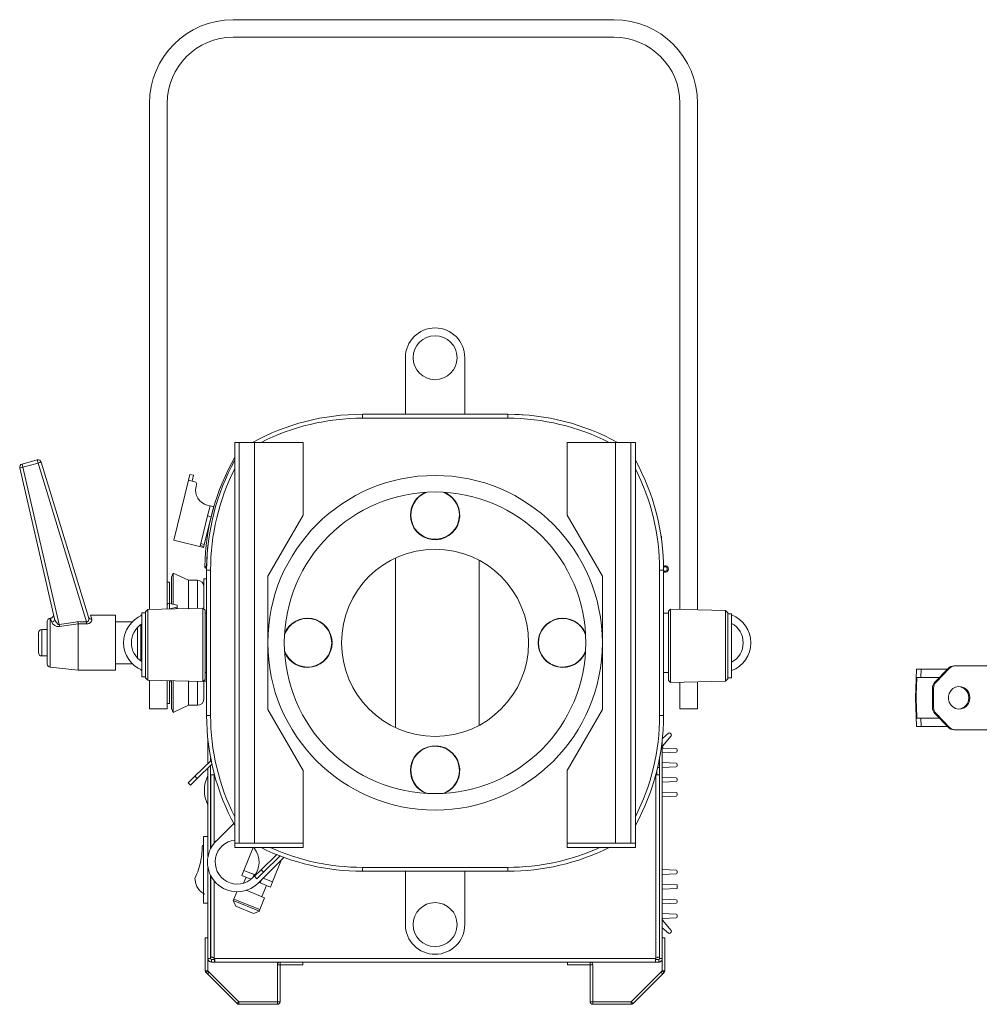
# Model space of a CAD drawing. Header units: millimetres. Extents: x 11 to 1315, y -994 to 462.
# Tile 8 of 10: x 11 to 447, y 15 to 462. Entities that reach past the tile are written whole.
import ezdxf

# ---------------------------------------------------------------- set-up
doc = ezdxf.new("R2010")
doc.units = ezdxf.units.MM

msp = doc.modelspace()

# ---------------------------------------------------------------- linework, layer by layer
at = {"color": 7, "linetype": 'Continuous', "lineweight": 15}
for p, q in [((107.78, 462.44), (280.78, 462.44)), ((107.78, 454.44), (280.78, 454.44)), ((69.78, 194.59), (69.78, 424.44)), ((77.78, 198.32), (77.78, 424.44)), ((310.78, 424.44), (310.78, 194.61)), ((318.78, 424.44), (318.78, 194.4)), ((186.01, 283.24), (186.01, 308.93)), ((213.01, 308.93), (213.01, 283.24)), ((166.51, 281.44), (166.51, 283.24)), ((166.51, 283.24), (232.51, 283.24)), ((224.46, 283.24), (231.25, 283.28)), ((232.51, 283.24), (232.51, 281.44)), ((232.51, 281.44), (166.51, 281.44)), ((108.51, 270.43), (110.52, 270.43)), ((108.51, 88.44), (108.51, 270.43)), ((110.52, 270.43), (110.52, 88.44)), ((117.51, 270.43), (110.52, 270.43)), ((117.51, 88.44), (117.51, 270.43)), ((139.51, 270.43), (117.51, 270.43)), ((139.51, 237.43), (139.51, 270.43)), ((259.51, 237.43), (259.51, 270.43)), ((259.51, 270.43), (281.51, 270.43)), ((288.51, 270.43), (281.51, 270.43)), ((281.51, 270.43), (281.51, 88.44)), ((288.51, 88.44), (288.51, 270.43)), ((288.51, 270.43), (290.51, 270.43)), ((290.51, 270.43), (290.51, 88.44)), ((11.88, 260.63), (18.75, 262.46)), ((11.88, 260.63), (12.26, 259.23)), ((19.12, 261.07), (12.26, 259.23)), ((18.75, 262.46), (19.12, 261.07)), ((41.15, 189), (19.12, 261.07)), ((20.57, 261.45), (42.09, 191.06)), ((26.62, 190.38), (10.81, 258.84)), ((12.26, 259.23), (28.77, 187.71)), ((87.49, 253.29), (88.15, 255.92)), ((89.8, 255.51), (88.15, 255.92)), ((89.8, 255.51), (89.14, 252.88)), ((87.49, 253.29), (80.74, 226.11)), ((89.14, 252.88), (87.49, 253.29)), ((90.4, 252.56), (89.14, 252.88)), ((90.89, 250.38), (91.13, 251.35)), ((97.26, 241.59), (96, 241.9)), ((96.14, 237.08), (97.26, 241.59)), ((97.26, 241.59), (98.91, 241.18)), ((93.01, 224.46), (96.14, 237.08)), ((97.79, 236.67), (96.14, 237.08)), ((98.91, 241.18), (97.79, 236.67)), ((97.79, 236.67), (98.91, 241.18)), ((123.51, 209.72), (139.51, 237.43)), ((275.51, 209.72), (259.51, 237.43)), ((94.66, 224.05), (97.79, 236.67)), ((94.33, 222.74), (80.74, 226.11)), ((92.8, 223.61), (93.01, 224.46)), ((94.45, 223.2), (92.8, 223.61)), ((93.01, 224.46), (94.66, 224.05)), ((94.66, 224.05), (94.45, 223.2)), ((302.36, 227.9), (302.16, 227.89)), ((302.36, 227.9), (302.42, 226.03)), ((94.45, 223.2), (94.33, 222.74)), ((181.5, 140.95), (181.5, 217.94)), ((219.51, 216.94), (219.51, 141.94)), ((80.56, 211.05), (79.71, 209.24)), ((87.46, 207.83), (80.56, 211.05)), ((80.56, 211.05), (80.56, 196.88)), ((94.9, 214.1), (95.7, 214.09)), ((95.73, 214.09), (95.7, 214.09)), ((95.7, 214.09), (95.71, 213.29)), ((95.72, 213.29), (95.71, 213.29)), ((97.51, 212.44), (95.71, 212.44)), ((95.71, 146.44), (95.71, 212.44)), ((97.51, 212.44), (97.51, 146.44)), ((301.51, 146.44), (301.51, 212.44)), ((303.31, 212.44), (301.51, 212.44)), ((303.31, 212.44), (303.31, 146.44)), ((78.78, 206.94), (77.78, 206.94)), ((78.78, 197.4), (78.78, 206.94)), ((79.71, 209.24), (79.71, 197.08)), ((91.51, 207.83), (87.46, 207.83)), ((87.46, 207.83), (87.46, 195.05)), ((95.71, 208.44), (94.51, 208.44)), ((94.51, 194.75), (94.51, 208.44)), ((123.51, 149.16), (123.51, 209.72)), ((275.51, 149.16), (275.51, 209.72)), ((77.78, 196.95), (77.78, 198.32)), ((77.78, 196.86), (77.78, 194.8)), ((82.29, 196.48), (78.79, 197.29)), ((68.01, 193.04), (66.31, 193.04)), ((66.31, 179.42), (66.31, 193.04)), ((69.04, 194.57), (68.01, 193.54)), ((68.01, 163.54), (68.01, 193.54)), ((94.04, 195.22), (69.04, 194.57)), ((69.04, 194.57), (69.04, 162.51)), ((78.9, 194.83), (82.29, 195.61)), ((81.33, 194.89), (82.29, 195.11)), ((82.29, 195.61), (82.29, 196.48)), ((82.29, 195.61), (82.29, 195.11)), ((95.01, 194.25), (94.04, 195.22)), ((94.04, 179.56), (94.04, 195.22)), ((95.01, 194.25), (95.01, 162.83)), ((95.01, 192.94), (95.71, 192.94)), ((303.31, 192.94), (305.52, 192.94)), ((306.5, 194.72), (305.52, 193.75)), ((305.52, 162.87), (305.52, 193.75)), ((331.5, 194.07), (306.5, 194.72)), ((306.5, 194.72), (306.5, 161.36)), ((332.52, 193.04), (331.5, 194.07)), ((331.5, 162.56), (331.5, 194.07)), ((332.52, 193.04), (332.52, 163.56)), ((332.52, 192.6), (332.76, 192.54)), ((334.22, 192.54), (332.52, 192.54)), ((334.22, 192.54), (334.22, 163.54)), ((23.31, 169.79), (23.31, 189.09)), ((24.85, 190.61), (24.65, 190.59)), ((37.31, 188.05), (37.31, 166.94)), ((54.31, 191.94), (42.93, 191.94)), ((42.93, 191.94), (43.53, 190.2)), ((54.31, 191.94), (54.31, 179.44)), ((61.92, 188.94), (54.31, 188.94)), ((66.31, 191.94), (65.78, 191.94)), ((65.78, 191.94), (65.78, 191.66)), ((19.31, 174.94), (19.31, 183.94)), ((23.31, 185.44), (20.81, 185.44)), ((64.31, 179.44), (64.31, 186.38)), ((65.78, 187.63), (65.78, 171.25)), ((54.31, 179.44), (54.31, 166.94)), ((64.31, 172.5), (64.31, 179.44)), ((66.31, 164.04), (66.31, 179.42)), ((94.04, 161.86), (94.04, 179.56)), ((20.81, 173.44), (23.31, 173.44)), ((54.31, 169.94), (61.92, 169.94)), ((24.65, 168.3), (37.31, 166.94)), ((37.31, 166.94), (54.31, 166.94)), ((65.78, 167.22), (65.78, 166.94)), ((65.78, 166.94), (66.31, 166.94)), ((95.71, 165.94), (95.01, 165.94)), ((305.52, 165.94), (303.31, 165.94)), ((418.26, 167.44), (417.81, 154.44)), ((418.26, 167.44), (420.29, 167.44)), ((420.29, 167.44), (420.21, 163.74)), ((420.29, 167.44), (432.25, 167.44)), ((426.62, 161.61), (432.56, 167.77)), ((433.08, 167.77), (427.13, 161.61)), ((433.08, 167.77), (432.56, 167.77)), ((435.3, 168.94), (435.81, 168.94)), ((459.03, 168.94), (435.81, 168.94)), ((66.31, 164.04), (68.01, 164.04)), ((68.01, 163.54), (69.04, 162.51)), ((69.04, 162.51), (94.04, 161.86)), ((69.78, 149.44), (69.78, 162.5)), ((77.78, 151.94), (77.78, 162.29)), ((77.78, 162.29), (77.78, 149.44)), ((78.78, 151.94), (78.78, 162.26)), ((79.44, 162.24), (78.79, 162.09)), ((79.71, 161.81), (78.79, 161.59)), ((79.71, 162.31), (79.71, 149.65)), ((80.56, 162.21), (80.56, 147.84)), ((87.46, 162.03), (87.46, 151.05)), ((94.04, 161.86), (95.01, 162.83)), ((94.51, 161.94), (94.51, 162.33)), ((95.71, 161.94), (94.51, 161.94)), ((94.51, 161.94), (94.51, 154.05)), ((305.52, 162.33), (305.52, 162.87)), ((305.52, 162.33), (306.5, 161.36)), ((306.5, 161.36), (331.5, 162.01)), ((310.78, 149.44), (310.78, 161.47)), ((318.78, 161.68), (318.78, 149.44)), ((331.5, 162.01), (332.52, 163.04)), ((331.5, 162.01), (331.5, 162.56)), ((332.52, 163.56), (332.52, 163.04)), ((332.52, 163.54), (334.22, 163.54)), ((418.4, 163.74), (420.21, 163.74)), ((420.21, 163.74), (428.67, 163.74)), ((426.62, 161.61), (427.13, 161.61)), ((426, 158.78), (425.49, 158.78)), ((425.49, 158.78), (425.49, 150.1)), ((426, 158.78), (426, 150.1)), ((418.26, 141.44), (417.81, 154.44)), ((417.81, 154.44), (418.06, 154.44)), ((69.78, 149.44), (77.78, 149.44)), ((77.78, 151.94), (78.78, 151.94)), ((79.71, 149.65), (80.56, 147.84)), ((80.56, 147.84), (87.46, 151.05)), ((87.46, 151.05), (91.51, 151.05)), ((139.51, 121.45), (123.51, 149.16)), ((259.51, 121.45), (275.51, 149.16)), ((310.78, 149.44), (318.78, 149.44)), ((425.49, 150.1), (426, 150.1)), ((97.51, 146.44), (95.71, 146.44)), ((303.31, 146.44), (301.51, 146.44)), ((418.4, 145.14), (420.21, 145.14)), ((420.21, 145.14), (428.67, 145.14)), ((420.29, 141.44), (420.21, 145.14)), ((427.13, 147.27), (426.62, 147.27)), ((432.56, 141.11), (426.62, 147.27)), ((427.13, 147.27), (433.08, 141.11)), ((418.26, 141.44), (420.29, 141.44)), ((420.29, 141.44), (432.25, 141.44)), ((432.56, 141.11), (433.08, 141.11)), ((435.81, 139.94), (435.3, 139.94)), ((435.81, 139.94), (459.03, 139.94)), ((96.31, 124.66), (96.31, 135.3)), ((302.71, 135.3), (302.71, 36.09)), ((305.62, 138.39), (302.79, 136.02)), ((302.84, 132.45), (306.81, 137.2)), ((306.29, 138.36), (306.78, 137.87)), ((302.71, 129.44), (309.04, 129.72)), ((309.04, 131.37), (303.2, 131.63)), ((309.51, 130.87), (309.51, 130.22)), ((97.74, 126.04), (90.33, 118.85)), ((97.51, 125.82), (97.51, 127.19)), ((301.51, 127.19), (301.51, 36.09)), ((98.1, 124.31), (91.37, 117.77)), ((96.31, 82.34), (96.31, 122.57)), ((97.51, 85.91), (97.51, 123.73)), ((139.51, 88.44), (139.51, 121.45)), ((259.51, 88.44), (259.51, 121.45)), ((300.21, 121.26), (300.21, 119.44)), ((300.57, 122.74), (301.51, 122.78)), ((301.51, 125.11), (301.1, 125.13)), ((309.04, 124.77), (302.71, 125.06)), ((302.71, 122.84), (309.04, 123.12)), ((309.51, 124.27), (309.51, 123.62)), ((87.29, 115.89), (90.33, 118.85)), ((91.37, 117.77), (88.33, 114.82)), ((90.33, 118.85), (91.37, 117.77)), ((97.56, 119.44), (99.16, 119.44)), ((97.56, 119.44), (97.56, 86.01)), ((99.16, 119.44), (99.29, 119.44)), ((299.74, 119.44), (299.86, 119.44)), ((299.86, 36.19), (299.86, 119.44)), ((299.86, 119.44), (301.46, 119.44)), ((301.46, 36.79), (301.46, 119.44)), ((301.51, 118.41), (301.46, 118.41)), ((309.04, 118.07), (302.71, 118.36)), ((302.71, 116.14), (309.04, 116.42)), ((309.51, 117.57), (309.51, 116.92)), ((88.33, 114.82), (87.29, 115.89)), ((301.46, 116.08), (301.51, 116.08)), ((301.51, 111.71), (301.46, 111.71)), ((301.46, 109.38), (301.51, 109.38)), ((309.04, 111.37), (302.71, 111.66)), ((302.71, 109.44), (309.04, 109.72)), ((309.51, 110.87), (309.51, 110.22)), ((100.04, 89.41), (108.03, 97.4)), ((94.31, 65.53), (94.31, 91.44)), ((94.31, 91.44), (96.31, 91.44)), ((97.51, 92.59), (97.56, 92.59)), ((93.81, 87.44), (94.31, 87.44)), ((110.52, 88.44), (108.51, 88.44)), ((108.51, 88.43), (108.51, 86.43)), ((139.51, 88.43), (108.51, 88.43)), ((139.51, 86.43), (108.51, 86.43)), ((110.52, 88.44), (117.51, 88.44)), ((110.52, 88.44), (110.52, 88.43)), ((112.69, 76.06), (116.88, 86.43)), ((139.51, 88.44), (117.51, 88.44)), ((139.51, 88.43), (139.51, 86.43)), ((259.51, 88.43), (259.51, 88.44)), ((259.51, 88.44), (281.51, 88.44)), ((259.51, 86.43), (259.51, 88.43)), ((259.51, 88.43), (290.51, 88.43)), ((259.51, 86.43), (290.51, 86.43)), ((281.51, 88.44), (288.51, 88.44)), ((290.51, 88.44), (288.51, 88.44)), ((288.51, 88.44), (288.51, 88.43)), ((290.51, 86.43), (290.51, 88.43)), ((130.79, 81.98), (119.13, 70.32)), ((120.46, 76.32), (127.57, 83.23)), ((121.5, 75.25), (129.1, 82.62)), ((129.77, 80.95), (125.67, 70.82)), ((96.31, 36.09), (96.31, 77.39)), ((111.75, 73.74), (112.69, 76.06)), ((112.69, 76.06), (117.33, 74.19)), ((112.69, 76.06), (112.69, 76.06)), ((117.71, 74.03), (112.69, 76.06)), ((117.42, 73.37), (120.46, 76.32)), ((120.46, 76.32), (121.5, 75.25)), ((166.51, 77.44), (232.51, 77.44)), ((166.51, 77.44), (166.51, 75.64)), ((232.51, 75.64), (232.51, 77.44)), ((301.51, 76.5), (301.46, 76.5)), ((309.04, 76.16), (302.71, 76.45)), ((97.51, 36.09), (97.51, 73.82)), ((97.56, 73.72), (97.56, 36.79)), ((115.86, 72.08), (111.75, 73.74)), ((113.61, 72.99), (112.52, 70.31)), ((117.33, 74.19), (117.71, 74.03)), ((118.46, 72.29), (117.42, 73.37)), ((121.5, 75.25), (118.46, 72.29)), ((125.67, 70.82), (121.37, 72.56)), ((121.37, 72.55), (125.67, 70.82)), ((232.51, 75.64), (166.51, 75.64)), ((186.01, 51.44), (186.01, 75.64)), ((213.01, 75.64), (213.01, 51.44)), ((301.46, 74.17), (301.51, 74.17)), ((302.71, 74.23), (309.04, 74.52)), ((309.51, 75.66), (309.51, 75.02)), ((97.51, 70.95), (97.56, 70.95)), ((97.51, 68.84), (97.56, 68.84)), ((97.51, 68.64), (97.56, 68.64)), ((119.45, 70.63), (120.1, 70.37)), ((124.73, 68.5), (120.1, 70.37)), ((120.82, 64.15), (122.88, 69.25)), ((125.67, 70.82), (124.73, 68.5)), ((125.67, 70.82), (125.67, 70.82)), ((301.51, 69.8), (301.46, 69.8)), ((301.46, 67.47), (301.51, 67.47)), ((309.51, 69.44), (302.71, 69.75)), ((302.71, 67.53), (309.51, 67.84)), ((309.51, 69.44), (309.51, 67.84)), ((94.31, 65.53), (94.31, 65.24)), ((94.31, 65.24), (94.81, 65.24)), ((94.31, 61.24), (94.31, 65.24)), ((108.08, 63.04), (107.81, 62.39)), ((119.94, 58.25), (108.08, 63.04)), ((109.47, 66.37), (108.12, 63.02)), ((122.07, 63.64), (113.72, 67.01)), ((119.9, 58.26), (122.07, 63.64)), ((301.51, 63.1), (301.46, 63.1)), ((309.04, 62.76), (302.71, 63.05)), ((94.31, 61.24), (96.31, 61.24)), ((107.81, 62.39), (108.92, 59.79)), ((107.81, 62.39), (119.68, 57.6)), ((117.08, 56.49), (108.92, 59.79)), ((119.68, 57.6), (119.94, 58.25)), ((301.46, 60.77), (301.51, 60.77)), ((302.71, 60.83), (309.04, 61.12)), ((309.51, 62.26), (309.51, 61.62)), ((117.08, 56.49), (119.68, 57.6)), ((301.51, 56.5), (301.46, 56.5)), ((309.04, 56.16), (302.71, 56.45)), ((303.2, 54.25), (309.04, 54.52)), ((309.51, 55.66), (309.51, 55.02)), ((301.46, 50.97), (301.51, 50.93)), ((302.71, 49.92), (305.62, 47.5)), ((306.81, 48.69), (302.84, 53.43)), ((95.11, 30.5), (95.11, 45.47)), ((96.31, 45.47), (95.11, 45.47)), ((302.71, 45.47), (303.91, 45.47)), ((303.91, 45.47), (303.91, 30.5)), ((306.78, 48.01), (306.29, 47.53)), ((96.31, 36.04), (96.31, 36.09)), ((96.31, 36.09), (97.51, 36.09)), ((97.51, 36.04), (96.31, 36.04)), ((96.31, 30.5), (96.31, 36.04)), ((97.51, 36.04), (97.51, 36.09)), ((97.56, 36.63), (97.56, 36.79)), ((99.26, 36.04), (299.77, 36.04)), ((301.51, 36.09), (301.51, 36.04)), ((301.51, 36.09), (302.71, 36.09)), ((302.71, 36.04), (301.51, 36.04)), ((302.71, 36.09), (302.71, 36.04)), ((302.71, 36.04), (302.71, 30.5)), ((99.36, 35.64), (97.91, 35.64)), ((97.91, 34.44), (97.91, 35.64)), ((99.36, 34.44), (97.91, 34.44)), ((99.36, 35.64), (99.36, 34.44)), ((99.36, 34.44), (299.67, 34.44)), ((129.07, 33.24), (127.87, 33.24)), ((127.87, 33.24), (127.87, 16.44)), ((129.07, 34.44), (129.07, 33.24)), ((129.07, 33.24), (139.37, 33.24)), ((129.07, 33.24), (129.07, 16.44)), ((139.37, 34.44), (139.37, 33.24)), ((259.66, 34.44), (259.66, 33.24)), ((259.66, 33.24), (269.96, 33.24)), ((269.96, 34.44), (269.96, 33.24)), ((269.96, 16.44), (269.96, 33.24)), ((269.96, 33.24), (271.16, 33.24)), ((271.16, 16.44), (271.16, 33.24)), ((299.67, 34.44), (299.67, 35.64)), ((301.11, 35.64), (299.67, 35.64)), ((301.11, 34.44), (299.67, 34.44)), ((301.11, 35.64), (301.11, 34.44)), ((96.31, 30.5), (95.11, 30.5)), ((96.31, 30.5), (95.47, 29.65)), ((96.08, 29.03), (95.47, 29.65)), ((96.08, 29.03), (96.93, 29.88)), ((109.52, 15.59), (96.08, 29.03)), ((96.93, 29.88), (96.31, 30.5)), ((96.93, 29.88), (110.37, 16.44)), ((288.66, 16.44), (302.1, 29.88)), ((302.94, 29.03), (289.51, 15.59)), ((302.71, 30.5), (302.1, 29.88)), ((302.1, 29.88), (302.94, 29.03)), ((303.56, 29.65), (302.71, 30.5)), ((303.91, 30.5), (302.71, 30.5)), ((303.56, 29.65), (302.94, 29.03)), ((110.37, 16.44), (109.52, 15.59)), ((109.52, 15.59), (110.37, 16.44)), ((109.52, 15.59), (109.52, 15.59)), ((110.37, 16.44), (110.37, 16.44)), ((110.37, 15.24), (110.37, 16.44)), ((127.87, 16.44), (110.37, 16.44)), ((127.87, 15.24), (110.37, 15.24)), ((127.87, 15.24), (127.87, 16.44)), ((129.07, 16.44), (127.87, 16.44)), ((269.96, 16.44), (271.16, 16.44)), ((271.16, 15.24), (271.16, 16.44)), ((288.66, 16.44), (271.16, 16.44)), ((288.66, 15.24), (271.16, 15.24)), ((288.66, 16.44), (288.66, 16.44)), ((289.51, 15.59), (288.66, 16.44)), ((288.66, 15.24), (288.66, 16.44)), ((289.51, 15.59), (289.51, 15.59))]:
    msp.add_line(p, q, dxfattribs=at)
at = {"color": 8, "linetype": 'Continuous', "lineweight": 15}
for p, q in [((231.25, 283.24), (231.25, 283.28)), ((91.51, 207.83), (91.51, 195.16)), ((78.79, 197.29), (78.79, 194.82)), ((24.65, 190.59), (24.65, 168.3)), ((20.81, 185.44), (20.81, 173.44)), ((78.79, 162.26), (78.79, 162.09)), ((91.51, 161.93), (91.51, 151.05)), ((99.16, 88.45), (99.16, 119.44)), ((117.33, 74.19), (116.84, 72.98)), ((120.1, 70.37), (120.72, 71.9)), ((99.16, 36.19), (99.16, 71.28))]:
    msp.add_line(p, q, dxfattribs=at)
at = {"color": 7, "linetype": 'Continuous', "lineweight": 15, "flags": 128}
for points in [[(239.55, 283), (237.67, 283.13), (231.25, 283.28)], [(96.56, 225.63), (95.99, 220.18), (95.7, 214.09)], [(304.01, 213.94), (303.63, 213.87), (303.31, 213.65)], [(418.06, 154.44), (418.1, 155.64), (418.4, 163.74)], [(442.52, 154.44), (442.34, 155.82), (441.8, 157.09), (440.96, 158.17), (439.86, 158.97), (438.6, 159.43), (437.26, 159.53), (435.94, 159.25), (434.75, 158.61), (433.77, 157.66), (433.08, 156.47), (432.71, 155.14), (432.71, 153.75), (433.08, 152.41), (433.77, 151.22), (434.75, 150.28), (435.94, 149.64), (437.26, 149.35), (438.6, 149.45), (439.86, 149.91), (440.96, 150.71), (441.8, 151.79), (442.34, 153.07), (442.52, 154.44)], [(99.16, 36.19), (99.16, 36.19)], [(299.86, 36.19), (299.86, 36.19)], [(299.86, 36.19), (299.86, 36.19)]]:
    msp.add_lwpolyline(points, dxfattribs=at)
at = {"color": 7, "linetype": 'Continuous', "lineweight": 15}
for centre, radius in [((199.51, 308.93), 10), ((199.51, 179.44), 76), ((199.51, 179.44), 68.5), ((199.51, 179.44), 42.5), ((199.51, 51.44), 10)]:
    msp.add_circle(centre, radius, dxfattribs=at)
for centre, radius, start, end in [((107.78, 424.44), 38, 90, 180), ((280.78, 424.44), 38, 0, 90), ((107.78, 424.44), 30, 90, 180), ((280.78, 424.44), 30, 0, 90), ((199.51, 308.93), 13.5, 0, 180), ((166.51, 179.44), 103.8, 90, 118.7631), ((232.51, 179.44), 103.8, 61.2369, 90), ((12.27, 259.18), 1.5, 105, 193), ((19.13, 261.02), 1.5, 17, 105), ((22.63, 250.87), 10.78, 101.0129, 108.9871), ((198.69, 212.28), 103.8, 150.3094, 178.9929), ((199.51, 212.44), 103.8, 151.2451, 180), ((199.51, 212.44), 103.8, 0, 28.7549), ((14.32, 248.65), 10.78, 101.0129, 108.9871), ((90.16, 251.59), 1, 346.0542, 76.0542), ((97.69, 248.69), 7, 166.0542, 256.0542), ((95.7, 214.09), 0.801, 178.9929, 270.3564), ((304.01, 212.94), 1.5, 242.1819, 118.5081), ((304.01, 212.94), 1, 225.573, 90), ((91.51, 204.83), 3, 0, 90), ((24.68, 192.1), 1.5, 276.4177, 13), ((24.81, 189.09), 1.5, 96.1155, 180), ((25.21, 190.21), 1.42, 274.2157, 6.8803), ((-79.34, 190.18), 120.49, 358.9744, 359.4401), ((43.34, 191.52), 1.33, 200.5123, 278.0157), ((71.51, 179.44), 13.5, 112.1916, 247.8084), ((71.51, 179.44), 10, 121.3323, 238.6677), ((329.5, 179.44), 13.5, 290.4736, 69.5264), ((329.5, 179.44), 10, 298.177, 61.823), ((20.81, 183.94), 1.5, 90, 180), ((-309.2, 132.13), 342.51, 9.1861, 9.3381), ((20.81, 174.94), 1.5, 180, 270), ((24.81, 169.79), 1.5, 180, 263.8845), ((435.31, 165.14), 3.8, 90.1808, 136.241), ((435.83, 165.14), 3.8, 90.1808, 136.241), ((429.56, 158.8), 4.07, 136.2244, 180.1629), ((430.07, 158.8), 4.07, 136.2244, 180.1629), ((436.98, 154.53), 5.02, 359.0168, 85.9902), ((91.51, 154.05), 3, 270, 0), ((436.98, 154.36), 5.02, 274.0098, 0.9832), ((429.56, 150.09), 4.07, 179.8371, 223.7756), ((430.07, 150.09), 4.07, 179.8371, 223.7756), ((199.51, 146.44), 103.8, 180, 208.7549), ((199.51, 146.44), 103.8, 331.2451, 0), ((435.31, 143.74), 3.8, 223.759, 269.8192), ((435.83, 143.74), 3.8, 223.759, 269.8192), ((305.94, 138), 0.5, 45, 129.8971), ((306.42, 137.52), 0.5, 320.1029, 45), ((303.22, 132.13), 0.5, 140.1029, 267.3971), ((309.01, 130.87), 0.5, 0, 87.3972), ((309.01, 130.22), 0.5, 272.6028, 0), ((309.01, 124.27), 0.5, 0, 87.3974), ((309.01, 123.62), 0.5, 272.6026, 0), ((109.71, 112.44), 15, 153.2563, 206.7437), ((309.01, 117.57), 0.5, 0, 87.3974), ((309.01, 116.92), 0.5, 272.6026, 0), ((309.01, 110.87), 0.5, 0, 87.3974), ((309.01, 110.22), 0.5, 272.6026, 0), ((109.59, 79.87), 10, 96.153, 315), ((109.59, 79.87), 13.5, 135, 315), ((109.59, 79.87), 10, 315, 41.0659), ((166.51, 179.44), 103.8, 243.6401, 270), ((232.51, 179.44), 103.8, 270, 296.3599), ((309.01, 75.66), 0.5, 360, 87.3974), ((309.01, 75.02), 0.5, 272.6026, 360), ((309.01, 62.26), 0.5, 0, 87.3974), ((309.01, 61.62), 0.5, 272.6026, 0), ((303.22, 53.75), 0.5, 92.6029, 219.8971), ((309.01, 55.66), 0.5, 0, 87.3972), ((309.01, 55.02), 0.5, 272.6028, 0), ((199.51, 51.44), 13.5, 180, 0), ((305.94, 47.88), 0.5, 230.1029, 315), ((306.42, 48.37), 0.5, 315, 39.8971), ((97.96, 35.29), 1.5, 30, 36.8699), ((301.06, 35.29), 1.5, 143.1301, 150), ((129.07, 33.24), 1.2, 90, 180), ((269.96, 33.24), 1.2, 0, 90), ((96.31, 30.5), 1.2, 180, 225), ((302.71, 30.5), 1.2, 315, 0), ((110.37, 16.44), 1.2, 225, 270), ((127.87, 16.44), 1.2, 270, 360), ((271.16, 16.44), 1.2, 180, 270), ((288.66, 16.44), 1.2, 270, 315)]:
    msp.add_arc(centre, radius, start, end, dxfattribs=at)
at = {"color": 8, "linetype": 'Continuous', "lineweight": 15}
for centre, radius, start, end in [((166.51, 179.44), 102, 90, 116.8634), ((232.51, 179.44), 102, 63.1366, 90), ((199.51, 212.44), 102, 153.1455, 180), ((199.51, 212.44), 102, 0, 26.8545), ((199.51, 237.44), 11.2, 112.2129, 180), ((199.51, 237.44), 11.2, 180, 67.7871), ((199.51, 237.44), 11.03, 109.4112, 0), ((199.51, 237.44), 11.03, 0, 70.5888), ((141.51, 179.44), 11.03, 0, 160.5888), ((141.51, 179.44), 11.2, 202.2129, 157.7871), ((257.51, 179.44), 11.2, 22.2129, 180), ((257.51, 179.44), 11.03, 19.4112, 340.5888), ((141.51, 179.44), 11.03, 199.4112, 0), ((257.51, 179.44), 11.2, 180, 337.7871), ((199.51, 146.44), 102, 180, 206.8545), ((199.51, 146.44), 102, 333.1455, 0), ((199.51, 121.44), 11.2, 292.2129, 180), ((199.51, 121.44), 11.03, 0, 250.5888), ((199.51, 121.44), 11.2, 180, 247.7871), ((199.51, 121.44), 11.03, 289.4112, 0), ((166.51, 179.44), 102, 245.7602, 270), ((232.51, 179.44), 102, 270, 294.2398)]:
    msp.add_arc(centre, radius, start, end, dxfattribs=at)
at = {"color": 7, "linetype": 'Continuous', "lineweight": 15}
for centre, major_axis, ratio, start_param, end_param in [((-1121, 179.39), (1549.87, 0.47), 0.009028, 0.722972, 0.726771), ((-1121.02, 179.44), (1549.87, 0.42), 0.008061, 0.722973, 0.726694)]:
    msp.add_ellipse(centre, major_axis=major_axis, ratio=ratio, start_param=start_param, end_param=end_param, dxfattribs=at)
for points, knots in [([(78.79, 197.29), (78.53, 197.3), (78.26, 197.26), (77.89, 197.1), (77.78, 196.98), (77.78, 196.86)], [0, 0, 0, 0, 0.5, 0.5, 1, 1, 1, 1]), ([(25.31, 188.8), (25.19, 189.29), (24.91, 190.34), (24.87, 190.49), (24.85, 190.57)], [0, 0, 0, 0, 0.463822, 1, 1, 1, 1]), ([(25.31, 188.8), (25.38, 188.56), (25.53, 188.31), (25.95, 187.84), (26.21, 187.61), (26.69, 187.31), (26.86, 187.21), (27.22, 187.04), (27.41, 186.97), (27.81, 186.85), (28.03, 186.81), (28.47, 186.77), (28.69, 186.78), (28.92, 186.81)], [0, 0, 0, 0, 0.25, 0.25, 0.5, 0.5, 0.625, 0.625, 0.75, 0.75, 0.875, 0.875, 1, 1, 1, 1]), ([(28.77, 187.71), (28.69, 187.7), (28.6, 187.71), (28.44, 187.75), (28.37, 187.78), (28.15, 187.9), (28.03, 188), (27.8, 188.22), (27.69, 188.34), (27.5, 188.58), (27.41, 188.7), (27.16, 189.08), (27.01, 189.34), (26.77, 189.86), (26.68, 190.12), (26.62, 190.38)], [0, 0, 0, 0, 0.0625, 0.0625, 0.125, 0.125, 0.25, 0.25, 0.375, 0.375, 0.5, 0.5, 0.75, 0.75, 1, 1, 1, 1]), ([(37.31, 188.06), (37.31, 188.19), (37.3, 188.34), (37.28, 188.6), (37.27, 188.68), (37.26, 188.86), (37.25, 188.95), (37.25, 189.04)], [0, 0, 0, 0, 0.5, 0.5, 0.75, 0.75, 1, 1, 1, 1]), ([(41.14, 188.02), (41.34, 188.02), (41.54, 188.04), (41.93, 188.11), (42.12, 188.17), (42.47, 188.32), (42.62, 188.41), (42.9, 188.61), (43.03, 188.72), (43.33, 189.06), (43.47, 189.31), (43.56, 189.66), (43.58, 189.77), (43.58, 190), (43.56, 190.1), (43.53, 190.2)], [0, 0, 0, 0, 0.125, 0.125, 0.25, 0.25, 0.375, 0.375, 0.5, 0.5, 0.75, 0.75, 0.875, 0.875, 1, 1, 1, 1]), ([(42.09, 191.06), (42.15, 190.86), (42.19, 190.65), (42.21, 190.23), (42.2, 190.02), (42.13, 189.69), (42.1, 189.58), (42, 189.37), (41.95, 189.27), (41.78, 189.1), (41.67, 189.02), (41.49, 188.97), (41.42, 188.97), (41.29, 188.97), (41.22, 188.98), (41.15, 189)], [0, 0, 0, 0, 0.25, 0.25, 0.5, 0.5, 0.625, 0.625, 0.75, 0.75, 0.875, 0.875, 0.9375, 0.9375, 1, 1, 1, 1]), ([(418.4, 145.14), (418.39, 145.52), (418.37, 145.9), (418.36, 146.28), (418.26, 149), (418.16, 151.72), (418.06, 154.44)], [0.007974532, 0.007974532, 0.007974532, 0.007974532, 0.009111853, 0.009111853, 0.009111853, 0.017280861, 0.017280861, 0.017280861, 0.017280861]), ([(90.42, 72.41), (90.98, 73.76), (92.11, 76.42), (93.44, 81.45), (93.67, 85.16), (93.81, 87.44)], [0, 0, 0, 0, 0.281466, 0.55978, 1, 1, 1, 1]), ([(94.31, 65.53), (93.69, 65.97), (92.45, 66.85), (91.27, 68.64), (90.59, 70.52), (90.48, 71.77), (90.42, 72.41)], [0, 0, 0, 0, 0.278676, 0.54622, 0.764169, 1, 1, 1, 1]), ([(94.81, 65.24), (94.72, 65.29), (94.55, 65.39), (94.39, 65.48), (94.31, 65.53)], [0, 0, 0, 0, 0.563353, 1, 1, 1, 1]), ([(96.31, 36.04), (96.32, 35.92), (96.34, 35.65), (96.51, 35.23), (96.78, 34.9), (97.08, 34.66), (97.46, 34.48), (97.76, 34.45), (97.91, 34.44)], [0, 0, 0, 0, 0.172015, 0.391241, 0.521617, 0.666306, 0.825678, 1, 1, 1, 1]), ([(97.51, 36.04), (97.52, 36.01), (97.52, 35.96), (97.56, 35.83), (97.67, 35.71), (97.8, 35.65), (97.88, 35.65), (97.91, 35.64)], [0, 0, 0, 0, 0.267545, 0.515449, 0.754905, 0.876112, 1, 1, 1, 1]), ([(99.16, 36.19), (98.98, 36.28), (98.69, 36.43), (98.26, 36.64), (97.9, 36.69), (97.62, 36.75), (97.59, 36.77), (97.56, 36.79)], [0, 0, 0, 0, 0.236031, 0.372314, 0.592163, 0.772731, 1, 1, 1, 1]), ([(99.36, 34.44), (99.38, 34.46), (99.43, 34.51), (99.43, 34.81), (99.4, 35.13), (99.37, 35.41), (99.33, 35.72), (99.28, 35.93), (99.26, 36.04)], [0, 0, 0, 0, 0.243655, 0.489855, 0.615142, 0.741783, 0.869998, 1, 1, 1, 1]), ([(299.77, 36.04), (299.73, 35.85), (299.65, 35.46), (299.61, 35.02), (299.61, 34.74), (299.61, 34.58), (299.63, 34.46), (299.66, 34.45), (299.67, 34.44)], [0, 0, 0, 0, 0.22932, 0.470699, 0.59718, 0.727429, 0.861643, 1, 1, 1, 1]), ([(301.46, 36.79), (301.44, 36.78), (301.41, 36.75), (301.18, 36.71), (300.94, 36.66), (300.69, 36.6), (300.35, 36.43), (300.06, 36.28), (299.86, 36.19)], [0, 0, 0, 0, 0.2200549, 0.3966957, 0.5298779, 0.6198834, 0.7560951, 1, 1, 1, 1]), ([(301.11, 35.64), (301.15, 35.64), (301.21, 35.65), (301.3, 35.68), (301.37, 35.73), (301.45, 35.81), (301.51, 35.93), (301.51, 36), (301.51, 36.04)], [0, 0, 0, 0, 0.086153, 0.176365, 0.275477, 0.387175, 0.657247, 1, 1, 1, 1]), ([(301.11, 34.44), (301.24, 34.45), (301.48, 34.47), (301.82, 34.59), (302.11, 34.77), (302.42, 35.07), (302.67, 35.52), (302.7, 35.87), (302.71, 36.04)], [0, 0, 0, 0, 0.138055, 0.270886, 0.399186, 0.523724, 0.763831, 1, 1, 1, 1])]:
    msp.add_open_spline(points, degree=3, knots=knots, dxfattribs=at)
for points in [[(28.77, 187.71), (31.59, 188.17), (34.42, 188.61), (37.25, 189.04)], [(37.31, 188.05), (34.51, 187.65), (31.71, 187.24), (28.92, 186.81)], [(37.31, 188.06), (37.31, 188.06), (37.31, 188.05), (37.31, 188.05)]]:
    msp.add_open_spline(points, degree=3, dxfattribs=at)

doc.saveas('drawing.dxf')
